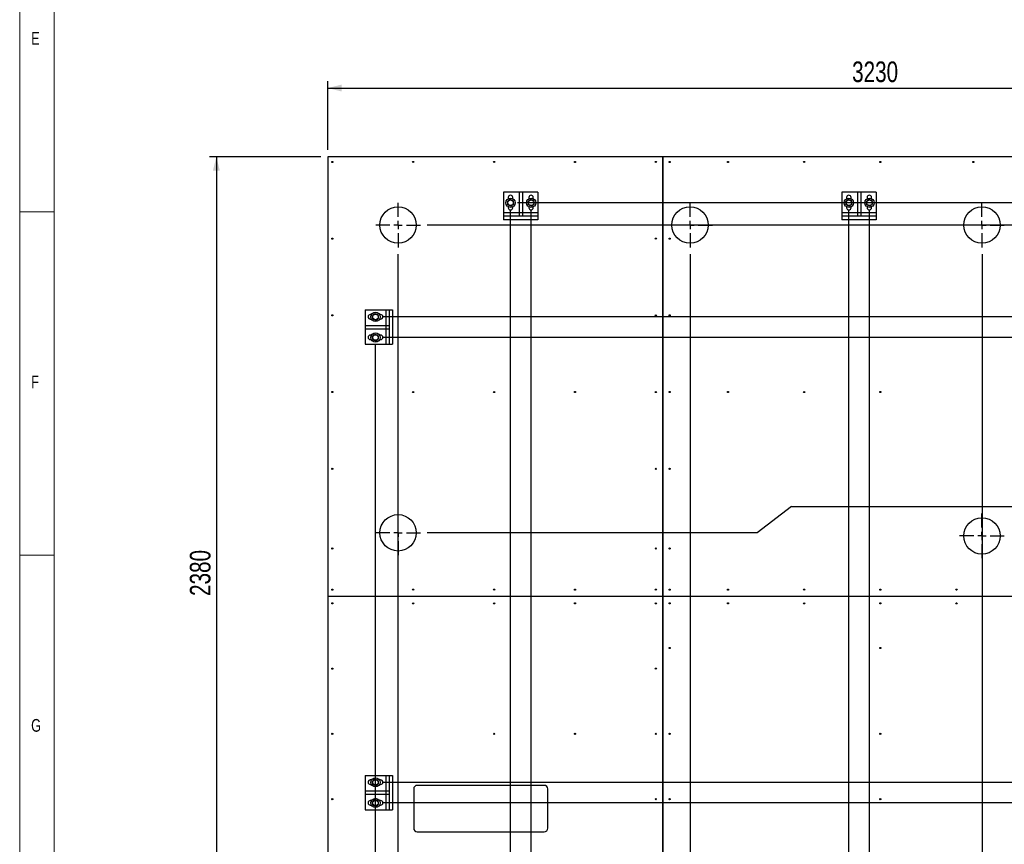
# Model space of a CAD drawing. Header units: millimetres. Extents: x 5 to 589, y 5 to 415.
# Tile 2 of 70: x 5 to 148, y 68 to 188. Entities that reach past the tile are written whole.
import ezdxf

# ---------------------------------------------------------------- set-up
doc = ezdxf.new("R2010")
doc.units = ezdxf.units.MM
doc.linetypes.add('CENTERX2', pattern=[20.32, 12.7, -2.54, 2.54, -2.54])
for name, color, linetype in [('COTES', 1, 'Continuous'), ('NOTES', 6, 'Continuous'), ('TRAIT-MIXTES', 3, 'CENTERX2')]:
    doc.layers.add(name, color=color, linetype=linetype)
doc.layers.add('TRAIT-FORT', color=4, linetype='Continuous', lineweight=25)
doc.styles.add('SLDTEXTSTYLE0', font='TXT', dxfattribs={"width": 0.75})
doc.dimstyles.new('SLDDIMSTYLE1', dxfattribs={"dimtxt": 3, "dimasz": 2, "dimexe": 0, "dimexo": 0.0625, "dimgap": 0.75, "dimtad": 0, "dimtih": 1, "dimtoh": 1, "dimdec": 0, "dimlfac": 20, "dimrnd": 1e-09, "dimzin": 12, "dimdsep": 46, "dimtxsty": 'SLDTEXTSTYLE0', "dimsah": 1, "dimcen": 0.09, "dimadec": 0, "dimazin": 3, "dimtfac": 1, "dimtdec": 0, "dimtofl": 0, "dimtmove": 0, "dimatfit": 3, "dimfxl": 1, "dimfrac": 2, "dimtolj": 1, "dimtzin": 12, "dimarcsym": 0})
doc.dimstyles.new('SLDDIMSTYLE2', dxfattribs={"dimtxt": 3, "dimasz": 2, "dimexe": 0, "dimexo": 0.0625, "dimgap": 0.75, "dimtad": 1, "dimdec": 0, "dimlfac": 20, "dimrnd": 1e-09, "dimzin": 12, "dimdsep": 46, "dimtxsty": 'SLDTEXTSTYLE0', "dimsah": 1, "dimcen": 0.09, "dimadec": 0, "dimazin": 3, "dimtfac": 1, "dimtdec": 0, "dimtofl": 0, "dimtmove": 0, "dimatfit": 3, "dimfxl": 1, "dimfrac": 2, "dimtolj": 1, "dimtzin": 12, "dimarcsym": 0})

# ---------------------------------------------------------------- blocks, each defined once
blk = doc.blocks.new('_D_1')
at = {"layer": 'COTES', "color": 1, "transparency": 16777216}
for p, q in [((56.8, 48.76), (56.8, 140.7)), ((56.04, 43.76), (56.8, 48.76)), ((56.04, 43.76), (56.04, 38.76)), ((49.86, 39.76), (56.04, 39.76))]:
    blk.add_line(p, q, dxfattribs=at)
blk.add_solid([(56.04, 39.76), (54.04, 40.26), (54.04, 39.26)], dxfattribs=at)
at = {"layer": 'COTES', "color": 1, "transparency": 16777216, "insert": (54.55, 32.11), "char_height": 3, "attachment_point": 1, "rotation": 90, "style": 'SLDTEXTSTYLE0'}
blk.add_mtext('139', dxfattribs=at)
blk = doc.blocks.new('_D_2')
at = {"layer": 'COTES', "color": 1, "transparency": 16777216}
for p, q in [((60.09, 48.76), (60.09, 153.82)), ((61.13, 43.76), (60.09, 48.76)), ((61.13, 43.76), (61.13, 38.76)), ((56.04, 39.76), (61.13, 39.76))]:
    blk.add_line(p, q, dxfattribs=at)
blk.add_solid([(61.13, 39.76), (59.13, 40.26), (59.13, 39.26)], dxfattribs=at)
at = {"layer": 'COTES', "color": 1, "transparency": 16777216, "insert": (59.64, 32.11), "char_height": 3, "attachment_point": 1, "rotation": 90, "style": 'SLDTEXTSTYLE0'}
blk.add_mtext('204', dxfattribs=at)
blk = doc.blocks.new('_D_3')
at = {"layer": 'COTES', "color": 1, "transparency": 16777216}
for p, q in [((76.46, 48.76), (76.46, 160.32)), ((75.56, 43.76), (76.46, 48.76)), ((75.56, 43.76), (75.56, 38.76)), ((61.13, 39.76), (75.56, 39.76))]:
    blk.add_line(p, q, dxfattribs=at)
blk.add_solid([(75.56, 39.76), (73.56, 40.26), (73.56, 39.26)], dxfattribs=at)
at = {"layer": 'COTES', "color": 1, "transparency": 16777216, "insert": (74.07, 32.11), "char_height": 3, "attachment_point": 1, "rotation": 90, "style": 'SLDTEXTSTYLE0'}
blk.add_mtext('532', dxfattribs=at)
blk = doc.blocks.new('_D_4')
at = {"layer": 'COTES', "color": 1, "transparency": 16777216}
for p, q in [((79.46, 48.76), (79.46, 160.32)), ((80.37, 43.76), (79.46, 48.76)), ((80.37, 43.76), (80.37, 38.76)), ((75.56, 39.76), (80.37, 39.76))]:
    blk.add_line(p, q, dxfattribs=at)
blk.add_solid([(80.37, 39.76), (78.37, 40.26), (78.37, 39.26)], dxfattribs=at)
at = {"layer": 'COTES', "color": 1, "transparency": 16777216, "insert": (78.88, 32.11), "char_height": 3, "attachment_point": 1, "rotation": 90, "style": 'SLDTEXTSTYLE0'}
blk.add_mtext('592', dxfattribs=at)
blk = doc.blocks.new('_D_5')
at = {"layer": 'COTES', "color": 1, "transparency": 16777216}
for p, q in [((102.59, 153.82), (102.59, 38.76)), ((80.37, 39.76), (102.59, 39.76))]:
    blk.add_line(p, q, dxfattribs=at)
blk.add_solid([(102.59, 39.76), (100.59, 40.26), (100.59, 39.26)], dxfattribs=at)
at = {"layer": 'COTES', "color": 1, "transparency": 16777216, "insert": (101.1, 29.89), "char_height": 3, "attachment_point": 1, "rotation": 90, "style": 'SLDTEXTSTYLE0'}
blk.add_mtext('1054', dxfattribs=at)
blk = doc.blocks.new('_D_6')
at = {"layer": 'COTES', "color": 1, "transparency": 16777216}
for p, q in [((125.71, 48.76), (125.71, 160.32)), ((124.81, 43.76), (125.71, 48.76)), ((124.81, 43.76), (124.81, 38.76)), ((102.59, 39.76), (124.81, 39.76))]:
    blk.add_line(p, q, dxfattribs=at)
blk.add_solid([(124.81, 39.76), (122.81, 40.26), (122.81, 39.26)], dxfattribs=at)
at = {"layer": 'COTES', "color": 1, "transparency": 16777216, "insert": (123.32, 29.89), "char_height": 3, "attachment_point": 1, "rotation": 90, "style": 'SLDTEXTSTYLE0'}
blk.add_mtext('1517', dxfattribs=at)
blk = doc.blocks.new('_D_7')
at = {"layer": 'COTES', "color": 1, "transparency": 16777216}
for p, q in [((128.71, 48.76), (128.71, 160.32)), ((129.62, 43.76), (128.71, 48.76)), ((129.62, 43.76), (129.62, 38.76)), ((124.81, 39.76), (129.62, 39.76))]:
    blk.add_line(p, q, dxfattribs=at)
blk.add_solid([(129.62, 39.76), (127.62, 40.26), (127.62, 39.26)], dxfattribs=at)
at = {"layer": 'COTES', "color": 1, "transparency": 16777216, "insert": (128.13, 29.89), "char_height": 3, "attachment_point": 1, "rotation": 90, "style": 'SLDTEXTSTYLE0'}
blk.add_mtext('1577', dxfattribs=at)
blk = doc.blocks.new('_D_8')
at = {"layer": 'COTES', "color": 1, "transparency": 16777216}
for p, q in [((145.09, 153.82), (145.09, 38.76)), ((129.62, 39.76), (145.09, 39.76))]:
    blk.add_line(p, q, dxfattribs=at)
blk.add_solid([(145.09, 39.76), (143.09, 40.26), (143.09, 39.26)], dxfattribs=at)
at = {"layer": 'COTES', "color": 1, "transparency": 16777216, "insert": (143.6, 29.89), "char_height": 3, "attachment_point": 1, "rotation": 90, "style": 'SLDTEXTSTYLE0'}
blk.add_mtext('1904', dxfattribs=at)
blk = doc.blocks.new('_D_9')
at = {"layer": 'COTES', "color": 1, "transparency": 16777216}
for p, q in [((155.09, 153.82), (155.09, 38.76)), ((145.09, 39.76), (155.09, 39.76))]:
    blk.add_line(p, q, dxfattribs=at)
blk.add_solid([(155.09, 39.76), (153.09, 40.26), (153.09, 39.26)], dxfattribs=at)
at = {"layer": 'COTES', "color": 1, "transparency": 16777216, "insert": (153.6, 29.89), "char_height": 3, "attachment_point": 1, "rotation": 90, "style": 'SLDTEXTSTYLE0'}
blk.add_mtext('2104', dxfattribs=at)
blk = doc.blocks.new('_D_10')
at = {"layer": 'COTES', "color": 1, "transparency": 16777216}
for p, q in [((178.59, 48.76), (178.59, 160.32)), ((177.68, 43.76), (178.59, 48.76)), ((177.68, 43.76), (177.68, 38.76)), ((155.09, 39.76), (177.68, 39.76))]:
    blk.add_line(p, q, dxfattribs=at)
blk.add_solid([(177.68, 39.76), (175.68, 40.26), (175.68, 39.26)], dxfattribs=at)
at = {"layer": 'COTES', "color": 1, "transparency": 16777216, "insert": (176.2, 29.89), "char_height": 3, "attachment_point": 1, "rotation": 90, "style": 'SLDTEXTSTYLE0'}
blk.add_mtext('2574', dxfattribs=at)
blk = doc.blocks.new('_D_11')
at = {"layer": 'COTES', "color": 1, "transparency": 16777216}
for p, q in [((181.59, 48.76), (181.59, 160.32)), ((182.49, 43.76), (181.59, 48.76)), ((182.49, 43.76), (182.49, 38.76)), ((177.68, 39.76), (182.49, 39.76))]:
    blk.add_line(p, q, dxfattribs=at)
blk.add_solid([(182.49, 39.76), (180.49, 40.26), (180.49, 39.26)], dxfattribs=at)
at = {"layer": 'COTES', "color": 1, "transparency": 16777216, "insert": (181.01, 29.89), "char_height": 3, "attachment_point": 1, "rotation": 90, "style": 'SLDTEXTSTYLE0'}
blk.add_mtext('2634', dxfattribs=at)
blk = doc.blocks.new('_D_12')
at = {"layer": 'COTES', "color": 1, "transparency": 16777216}
for p, q in [((205.09, 48.76), (205.09, 153.82)), ((201.74, 43.76), (205.09, 48.76)), ((201.74, 43.76), (201.74, 38.76)), ((182.49, 39.76), (201.74, 39.76))]:
    blk.add_line(p, q, dxfattribs=at)
blk.add_solid([(201.74, 39.76), (199.74, 40.26), (199.74, 39.26)], dxfattribs=at)
at = {"layer": 'COTES', "color": 1, "transparency": 16777216, "insert": (200.26, 29.89), "char_height": 3, "attachment_point": 1, "rotation": 90, "style": 'SLDTEXTSTYLE0'}
blk.add_mtext('3104', dxfattribs=at)
blk = doc.blocks.new('_D_13')
at = {"layer": 'COTES', "color": 1, "transparency": 16777216}
for p, q in [((208.34, 48.76), (208.34, 140.7)), ((206.55, 43.76), (208.34, 48.76)), ((206.55, 43.76), (206.55, 38.76)), ((201.74, 39.76), (206.55, 39.76))]:
    blk.add_line(p, q, dxfattribs=at)
blk.add_solid([(206.55, 39.76), (204.55, 40.26), (204.55, 39.26)], dxfattribs=at)
at = {"layer": 'COTES', "color": 1, "transparency": 16777216, "insert": (205.07, 29.89), "char_height": 3, "attachment_point": 1, "rotation": 90, "style": 'SLDTEXTSTYLE0'}
blk.add_mtext('3169', dxfattribs=at)
blk = doc.blocks.new('_D_14')
at = {"layer": 'COTES', "color": 1, "transparency": 16777216}
for p, q in [((211.36, 103.01), (211.36, 38.76)), ((206.55, 39.76), (211.36, 39.76))]:
    blk.add_line(p, q, dxfattribs=at)
blk.add_solid([(211.36, 39.76), (209.36, 40.26), (209.36, 39.26)], dxfattribs=at)
at = {"layer": 'COTES', "color": 1, "transparency": 16777216, "insert": (209.88, 29.89), "char_height": 3, "attachment_point": 1, "rotation": 90, "style": 'SLDTEXTSTYLE0'}
blk.add_mtext('3230', dxfattribs=at)
blk = doc.blocks.new('_D_16')
at = {"layer": 'COTES', "color": 1, "transparency": 16777216}
for p, q in [((221.37, 168.01), (221.37, 162.1)), ((217.37, 162.1), (212.37, 161.32)), ((217.37, 162.1), (222.37, 162.1)), ((212.37, 161.32), (77.46, 161.32))]:
    blk.add_line(p, q, dxfattribs=at)
blk.add_solid([(221.37, 162.1), (221.87, 164.1), (220.87, 164.1)], dxfattribs=at)
at = {"layer": 'COTES', "color": 1, "transparency": 16777216, "insert": (222.37, 163.59), "char_height": 3, "attachment_point": 1, "style": 'SLDTEXTSTYLE0'}
blk.add_mtext('134', dxfattribs=at)
blk = doc.blocks.new('_D_17')
at = {"layer": 'COTES', "color": 1, "transparency": 16777216}
for p, q in [((221.37, 162.1), (221.37, 157.29)), ((212.37, 158.07), (64.34, 158.07)), ((217.37, 157.29), (212.37, 158.07)), ((217.37, 157.29), (222.37, 157.29))]:
    blk.add_line(p, q, dxfattribs=at)
blk.add_solid([(221.37, 157.29), (221.87, 159.29), (220.87, 159.29)], dxfattribs=at)
at = {"layer": 'COTES', "color": 1, "transparency": 16777216, "insert": (222.37, 158.78), "char_height": 3, "attachment_point": 1, "style": 'SLDTEXTSTYLE0'}
blk.add_mtext('199', dxfattribs=at)
blk = doc.blocks.new('_D_18')
at = {"layer": 'COTES', "color": 1, "transparency": 16777216}
for p, q in [((221.37, 157.29), (221.37, 145.6)), ((217.37, 145.6), (212.37, 144.7)), ((217.37, 145.6), (222.37, 145.6)), ((212.37, 144.7), (57.8, 144.7))]:
    blk.add_line(p, q, dxfattribs=at)
blk.add_solid([(221.37, 145.6), (221.87, 147.6), (220.87, 147.6)], dxfattribs=at)
at = {"layer": 'COTES', "color": 1, "transparency": 16777216, "insert": (222.37, 147.09), "char_height": 3, "attachment_point": 1, "style": 'SLDTEXTSTYLE0'}
blk.add_mtext('466', dxfattribs=at)
blk = doc.blocks.new('_D_19')
at = {"layer": 'COTES', "color": 1, "transparency": 16777216}
for p, q in [((221.37, 145.6), (221.37, 140.79)), ((212.37, 141.7), (57.8, 141.7)), ((217.37, 140.79), (212.37, 141.7)), ((217.37, 140.79), (222.37, 140.79))]:
    blk.add_line(p, q, dxfattribs=at)
blk.add_solid([(221.37, 140.79), (221.87, 142.79), (220.87, 142.79)], dxfattribs=at)
at = {"layer": 'COTES', "color": 1, "transparency": 16777216, "insert": (222.37, 142.28), "char_height": 3, "attachment_point": 1, "style": 'SLDTEXTSTYLE0'}
blk.add_mtext('526', dxfattribs=at)
blk = doc.blocks.new('_D_20')
at = {"layer": 'COTES', "color": 1, "transparency": 16777216}
for p, q in [((221.37, 140.79), (221.37, 117.11)), ((117.36, 117.11), (112.36, 113.27)), ((117.36, 117.11), (222.37, 117.11)), ((112.36, 113.27), (64.34, 113.27))]:
    blk.add_line(p, q, dxfattribs=at)
blk.add_solid([(221.37, 117.11), (221.87, 119.11), (220.87, 119.11)], dxfattribs=at)
at = {"layer": 'COTES', "color": 1, "transparency": 16777216, "insert": (222.37, 118.59), "char_height": 3, "attachment_point": 1, "style": 'SLDTEXTSTYLE0'}
blk.add_mtext('1095', dxfattribs=at)
blk = doc.blocks.new('_D_23')
at = {"layer": 'COTES', "color": 1, "transparency": 16777216}
for p, q in [((221.37, 105.24), (221.37, 77.85)), ((217.37, 77.85), (212.37, 76.95)), ((217.37, 77.85), (222.37, 77.85)), ((212.37, 76.95), (57.8, 76.95))]:
    blk.add_line(p, q, dxfattribs=at)
blk.add_solid([(221.37, 77.85), (221.87, 79.85), (220.87, 79.85)], dxfattribs=at)
at = {"layer": 'COTES', "color": 1, "transparency": 16777216, "insert": (222.37, 79.34), "char_height": 3, "attachment_point": 1, "style": 'SLDTEXTSTYLE0'}
blk.add_mtext('1821', dxfattribs=at)
blk = doc.blocks.new('_D_24')
at = {"layer": 'COTES', "color": 1, "transparency": 16777216}
for p, q in [((221.37, 77.85), (221.37, 73.04)), ((212.37, 73.95), (57.8, 73.95)), ((217.37, 73.04), (212.37, 73.95)), ((217.37, 73.04), (222.37, 73.04))]:
    blk.add_line(p, q, dxfattribs=at)
blk.add_solid([(221.37, 73.04), (221.87, 75.04), (220.87, 75.04)], dxfattribs=at)
at = {"layer": 'COTES', "color": 1, "transparency": 16777216, "insert": (222.37, 74.53), "char_height": 3, "attachment_point": 1, "style": 'SLDTEXTSTYLE0'}
blk.add_mtext('1881', dxfattribs=at)
blk = doc.blocks.new('_D_25')
at = {"layer": 'COTES', "color": 1, "transparency": 16777216}
for p, q in [((221.37, 73.04), (221.37, 61.35)), ((212.37, 60.57), (64.34, 60.57)), ((217.37, 61.35), (212.37, 60.57)), ((217.37, 61.35), (222.37, 61.35))]:
    blk.add_line(p, q, dxfattribs=at)
blk.add_solid([(221.37, 61.35), (221.87, 63.35), (220.87, 63.35)], dxfattribs=at)
at = {"layer": 'COTES', "color": 1, "transparency": 16777216, "insert": (222.37, 62.84), "char_height": 3, "attachment_point": 1, "style": 'SLDTEXTSTYLE0'}
blk.add_mtext('2149', dxfattribs=at)
blk = doc.blocks.new('_D_26')
at = {"layer": 'COTES', "color": 1, "transparency": 16777216}
for p, q in [((221.37, 61.35), (221.37, 56.54)), ((212.37, 57.32), (77.46, 57.32)), ((217.37, 56.54), (212.37, 57.32)), ((217.37, 56.54), (222.37, 56.54))]:
    blk.add_line(p, q, dxfattribs=at)
blk.add_solid([(221.37, 56.54), (221.87, 58.54), (220.87, 58.54)], dxfattribs=at)
at = {"layer": 'COTES', "color": 1, "transparency": 16777216, "insert": (222.37, 58.03), "char_height": 3, "attachment_point": 1, "style": 'SLDTEXTSTYLE0'}
blk.add_mtext('2214', dxfattribs=at)
blk = doc.blocks.new('_D_28')
at = {"layer": 'COTES', "color": 1, "transparency": 16777216}
for p, q in [((48.86, 168.01), (32.63, 168.01)), ((33.63, 168.01), (33.63, 49.01)), ((72.35, 49.01), (32.63, 49.01))]:
    blk.add_line(p, q, dxfattribs=at)
for points in [[(33.63, 168.01), (33.13, 166.01), (34.13, 166.01)], [(33.63, 49.01), (34.13, 51.01), (33.13, 51.01)]]:
    blk.add_solid(points, dxfattribs=at)
at = {"layer": 'COTES', "color": 1, "transparency": 16777216, "insert": (29.77, 104.08), "char_height": 3, "attachment_point": 1, "rotation": 90, "style": 'SLDTEXTSTYLE0'}
blk.add_mtext('2380', dxfattribs=at)
blk = doc.blocks.new('_D_29')
at = {"layer": 'COTES', "color": 1, "transparency": 16777216}
for p, q in [((49.86, 169.01), (49.86, 179.01)), ((49.86, 178.01), (211.36, 178.01)), ((211.36, 169.01), (211.36, 179.01))]:
    blk.add_line(p, q, dxfattribs=at)
for points in [[(49.86, 178.01), (51.86, 177.51), (51.86, 178.51)], [(211.36, 178.01), (209.36, 178.51), (209.36, 177.51)]]:
    blk.add_solid(points, dxfattribs=at)
at = {"layer": 'COTES', "color": 1, "transparency": 16777216, "insert": (126.18, 181.88), "char_height": 3, "attachment_point": 1, "style": 'SLDTEXTSTYLE0'}
blk.add_mtext('3230', dxfattribs=at)
blk = doc.blocks.new('SW_CENTERMARKSYMBOL_5')
at = {"layer": 'TRAIT-MIXTES', "color": 0}
for p, q in [((0, 1.2), (0, 3.25)), ((-1.2, 0), (-3.25, 0)), ((0, 0), (-0.6, 0)), ((0, 0), (0, 0.6)), ((0, 0), (0, -0.6)), ((0, 0), (0.6, 0)), ((1.2, 0), (3.25, 0)), ((0, -1.2), (0, -3.25))]:
    blk.add_line(p, q, dxfattribs=at)
blk = doc.blocks.new('SW_CENTERMARKSYMBOL_6')
at = {"layer": 'TRAIT-MIXTES', "color": 0}
for p, q in [((0, 1.2), (0, 3.25)), ((-1.2, 0), (-3.25, 0)), ((0, 0), (-0.6, 0)), ((0, 0), (0, 0.6)), ((0, 0), (0, -0.6)), ((0, 0), (0.6, 0)), ((1.2, 0), (3.25, 0)), ((0, -1.2), (0, -3.25))]:
    blk.add_line(p, q, dxfattribs=at)
blk = doc.blocks.new('SW_CENTERMARKSYMBOL_7')
at = {"layer": 'TRAIT-MIXTES', "color": 0}
for p, q in [((0, 1.2), (0, 3.25)), ((-1.2, 0), (-3.25, 0)), ((0, 0), (-0.6, 0)), ((0, 0), (0, 0.6)), ((0, 0), (0, -0.6)), ((0, 0), (0.6, 0)), ((1.2, 0), (3.25, 0)), ((0, -1.2), (0, -3.25))]:
    blk.add_line(p, q, dxfattribs=at)
blk = doc.blocks.new('SW_CENTERMARKSYMBOL_8')
at = {"layer": 'TRAIT-MIXTES', "color": 0}
for p, q in [((0, 1.2), (0, 3.25)), ((-1.2, 0), (-3.25, 0)), ((0, 0), (-0.6, 0)), ((0, 0), (0, 0.6)), ((0, 0), (0, -0.6)), ((0, 0), (0.6, 0)), ((1.2, 0), (3.25, 0)), ((0, -1.2), (0, -3.25))]:
    blk.add_line(p, q, dxfattribs=at)
blk = doc.blocks.new('SW_CENTERMARKSYMBOL_9')
at = {"layer": 'TRAIT-MIXTES', "color": 0}
for p, q in [((0, 1.2), (0, 3.25)), ((-1.2, 0), (-3.25, 0)), ((0, 0), (-0.6, 0)), ((0, 0), (0, 0.6)), ((0, 0), (0, -0.6)), ((0, 0), (0.6, 0)), ((1.2, 0), (3.25, 0)), ((0, -1.2), (0, -3.25))]:
    blk.add_line(p, q, dxfattribs=at)

msp = doc.modelspace()

# ---------------------------------------------------------------- linework, layer by layer
at = {"color": 7, "linetype": 'Continuous', "lineweight": 18}
for p, q in [((5, 415), (5, 5)), ((10, 410), (10, 10)), ((10, 160), (5, 160)), ((5, 110), (10, 110))]:
    msp.add_line(p, q, dxfattribs=at)
at = {"layer": 'TRAIT-FORT', "color": 4, "linetype": 'Continuous', "lineweight": 25}
for p, q in [((98.602, 168.009), (49.862, 168.009)), ((49.862, 168.009), (49.862, 104.009)), ((98.602, 168.009), (98.602, 104.009)), ((98.612, 168.009), (98.602, 168.009)), ((98.612, 168.009), (98.612, 104.009)), ((158.362, 168.009), (98.612, 168.009)), ((77.695, 162.844), (75.445, 162.844)), ((75.445, 162.844), (75.445, 159.844)), ((76.12, 162.094), (76.12, 161.904)), ((76.77, 161.923), (76.77, 162.094)), ((78.195, 162.844), (77.695, 162.844)), ((77.695, 162.844), (77.695, 159.844)), ((80.445, 162.844), (78.195, 162.844)), ((78.195, 162.844), (78.195, 159.844)), ((79.12, 162.094), (79.12, 161.904)), ((79.77, 161.923), (79.77, 162.094)), ((80.445, 162.844), (80.445, 159.844)), ((126.945, 162.844), (124.695, 162.844)), ((124.695, 162.844), (124.695, 159.844)), ((125.37, 162.094), (125.37, 161.904)), ((126.02, 161.923), (126.02, 162.094)), ((127.445, 162.844), (126.945, 162.844)), ((126.945, 162.844), (126.945, 159.844)), ((129.695, 162.844), (127.445, 162.844)), ((127.445, 162.844), (127.445, 159.844)), ((128.37, 162.094), (128.37, 161.904)), ((129.02, 161.923), (129.02, 162.094)), ((129.695, 162.844), (129.695, 159.844)), ((76.12, 160.74), (76.12, 160.594)), ((76.77, 160.594), (76.77, 160.721)), ((79.12, 160.74), (79.12, 160.594)), ((79.77, 160.594), (79.77, 160.721)), ((125.37, 160.74), (125.37, 160.594)), ((126.02, 160.594), (126.02, 160.721)), ((128.37, 160.74), (128.37, 160.594)), ((129.02, 160.594), (129.02, 160.721)), ((75.445, 159.844), (75.445, 159.344)), ((77.695, 159.844), (75.445, 159.844)), ((80.445, 159.344), (75.445, 159.344)), ((75.445, 159.344), (75.445, 158.844)), ((78.195, 159.844), (77.695, 159.844)), ((77.695, 159.844), (77.695, 159.344)), ((78.195, 159.844), (78.195, 159.344)), ((80.445, 159.844), (78.195, 159.844)), ((80.445, 159.844), (80.445, 159.344)), ((80.445, 159.344), (80.445, 158.844)), ((124.695, 159.844), (124.695, 159.344)), ((126.945, 159.844), (124.695, 159.844)), ((129.695, 159.344), (124.695, 159.344)), ((124.695, 159.344), (124.695, 158.844)), ((127.445, 159.844), (126.945, 159.844)), ((126.945, 159.844), (126.945, 159.344)), ((127.445, 159.844), (127.445, 159.344)), ((129.695, 159.844), (127.445, 159.844)), ((129.695, 159.844), (129.695, 159.344)), ((129.695, 159.344), (129.695, 158.844)), ((80.445, 158.844), (75.445, 158.844)), ((129.695, 158.844), (124.695, 158.844)), ((55.295, 145.719), (55.295, 143.469)), ((55.295, 145.719), (58.295, 145.719)), ((56.216, 145.044), (56.045, 145.044)), ((57.545, 145.044), (57.374, 145.044)), ((58.295, 145.719), (58.795, 145.719)), ((58.295, 145.719), (58.295, 143.469)), ((58.795, 145.719), (59.295, 145.719)), ((58.795, 145.719), (58.795, 140.719)), ((59.295, 145.719), (59.295, 140.719)), ((55.295, 143.469), (55.295, 142.969)), ((55.295, 143.469), (58.295, 143.469)), ((56.045, 144.394), (56.192, 144.394)), ((57.398, 144.394), (57.545, 144.394)), ((58.295, 143.469), (58.295, 142.969)), ((58.295, 143.469), (58.795, 143.469)), ((55.295, 142.969), (55.295, 140.719)), ((55.295, 142.969), (58.295, 142.969)), ((56.216, 142.044), (56.045, 142.044)), ((57.545, 142.044), (57.374, 142.044)), ((58.295, 142.969), (58.795, 142.969)), ((58.295, 142.969), (58.295, 140.719)), ((55.295, 140.719), (58.295, 140.719)), ((56.045, 141.394), (56.192, 141.394)), ((57.398, 141.394), (57.545, 141.394)), ((58.295, 140.719), (58.795, 140.719)), ((58.795, 140.719), (59.295, 140.719)), ((98.612, 115.559), (98.602, 115.559)), ((98.612, 115.509), (98.602, 115.509)), ((98.602, 104.009), (49.862, 104.009)), ((49.862, 104.009), (49.862, 103.999)), ((98.602, 103.999), (49.862, 103.999)), ((49.862, 103.999), (49.862, 49.009)), ((98.602, 103.999), (98.602, 49.009)), ((152.862, 104.009), (98.612, 104.009)), ((98.612, 103.999), (98.612, 49.009)), ((152.862, 103.999), (98.612, 103.999)), ((110.861, 104.009), (110.861, 103.999)), ((110.862, 104.009), (110.862, 103.999)), ((147.312, 104.009), (147.312, 103.999)), ((147.362, 104.009), (147.362, 103.999)), ((55.295, 77.969), (55.295, 75.719)), ((55.295, 77.969), (58.295, 77.969)), ((58.295, 77.969), (58.795, 77.969)), ((58.295, 77.969), (58.295, 75.719)), ((58.795, 77.969), (59.295, 77.969)), ((58.795, 77.969), (58.795, 72.969)), ((59.295, 77.969), (59.295, 72.969)), ((56.216, 77.294), (56.045, 77.294)), ((56.045, 76.644), (56.192, 76.644)), ((57.545, 77.294), (57.374, 77.294)), ((57.398, 76.644), (57.545, 76.644)), ((62.362, 76.009), (62.362, 70.259)), ((81.362, 76.509), (62.862, 76.509)), ((81.862, 70.259), (81.862, 76.009)), ((55.295, 75.719), (55.295, 75.219)), ((55.295, 75.719), (58.295, 75.719)), ((55.295, 75.219), (55.295, 72.969)), ((55.295, 75.219), (58.295, 75.219)), ((58.295, 75.719), (58.295, 75.219)), ((58.295, 75.719), (58.795, 75.719)), ((58.295, 75.219), (58.795, 75.219)), ((58.295, 75.219), (58.295, 72.969)), ((56.216, 74.294), (56.045, 74.294)), ((56.045, 73.644), (56.192, 73.644)), ((57.545, 74.294), (57.374, 74.294)), ((57.398, 73.644), (57.545, 73.644)), ((55.295, 72.969), (58.295, 72.969)), ((58.295, 72.969), (58.795, 72.969)), ((58.795, 72.969), (59.295, 72.969)), ((62.862, 69.759), (81.362, 69.759))]:
    msp.add_line(p, q, dxfattribs=at)
for centre, radius in [((50.512, 167.259), 0.085), ((62.287, 167.259), 0.085), ((74.062, 167.259), 0.085), ((85.837, 167.259), 0.085), ((97.612, 167.259), 0.085), ((99.612, 167.259), 0.085), ((108.112, 167.259), 0.085), ((119.199, 167.259), 0.085), ((130.285, 167.259), 0.085), ((143.829, 167.259), 0.085), ((76.462, 161.322), 0.675), ((79.462, 161.322), 0.675), ((125.712, 161.322), 0.675), ((128.712, 161.322), 0.675), ((60.087, 158.072), 2.65), ((76.462, 161.322), 0.404), ((79.462, 161.322), 0.404), ((102.587, 158.072), 2.65), ((125.712, 161.322), 0.404), ((128.712, 161.322), 0.404), ((145.087, 158.072), 2.65), ((50.512, 156.092), 0.085), ((97.612, 156.092), 0.085), ((99.612, 156.092), 0.085), ((50.512, 144.925), 0.085), ((56.795, 144.697), 0.675), ((56.795, 144.697), 0.404), ((97.612, 144.925), 0.085), ((99.612, 144.925), 0.085), ((56.795, 141.697), 0.675), ((56.795, 141.697), 0.404), ((50.512, 133.759), 0.085), ((62.287, 133.759), 0.085), ((74.062, 133.759), 0.085), ((85.837, 133.759), 0.085), ((97.612, 133.759), 0.085), ((99.612, 133.759), 0.085), ((108.112, 133.759), 0.085), ((119.199, 133.759), 0.085), ((130.285, 133.759), 0.085), ((50.512, 122.592), 0.085), ((97.612, 122.592), 0.085), ((99.612, 122.592), 0.085), ((60.087, 113.272), 2.65), ((145.087, 112.822), 2.65), ((50.512, 110.999), 0.085), ((97.612, 110.999), 0.085), ((99.612, 110.999), 0.085), ((50.512, 104.999), 0.085), ((62.287, 104.999), 0.085), ((74.062, 104.999), 0.085), ((85.837, 104.999), 0.085), ((97.612, 104.999), 0.085), ((99.612, 104.999), 0.085), ((108.112, 104.999), 0.085), ((119.199, 104.999), 0.085), ((130.285, 104.999), 0.085), ((141.372, 104.999), 0.085), ((50.512, 102.999), 0.085), ((62.287, 102.999), 0.085), ((74.062, 102.999), 0.085), ((85.837, 102.999), 0.085), ((97.612, 102.999), 0.085), ((99.612, 102.999), 0.085), ((108.112, 102.999), 0.085), ((119.199, 102.999), 0.085), ((130.285, 102.999), 0.085), ((141.372, 102.999), 0.085), ((99.612, 96.509), 0.085), ((130.285, 96.509), 0.085), ((50.512, 93.501), 0.085), ((97.612, 93.501), 0.085), ((50.512, 84.004), 0.085), ((74.062, 84.004), 0.085), ((85.837, 84.004), 0.085), ((97.612, 84.004), 0.085), ((99.612, 84.004), 0.085), ((130.285, 84.004), 0.085), ((56.795, 76.947), 0.675), ((56.795, 76.947), 0.404), ((50.512, 74.506), 0.085), ((56.795, 73.947), 0.675), ((97.612, 74.506), 0.085), ((99.612, 74.506), 0.085), ((130.285, 74.506), 0.085), ((56.795, 73.947), 0.404)]:
    msp.add_circle(centre, radius, dxfattribs=at)
for centre, radius, start, end in [((76.445, 162.094), 0.325, 0, 180), ((79.445, 162.094), 0.325, 0, 180), ((125.695, 162.094), 0.325, 0, 180), ((128.695, 162.094), 0.325, 0, 180), ((76.445, 160.594), 0.325, 180, 0), ((79.445, 160.594), 0.325, 180, 0), ((125.695, 160.594), 0.325, 180, 0), ((128.695, 160.594), 0.325, 180, 0), ((56.045, 144.719), 0.325, 90, 270), ((57.545, 144.719), 0.325, 270, 90), ((56.045, 141.719), 0.325, 90, 270), ((57.545, 141.719), 0.325, 270, 90), ((56.045, 76.969), 0.325, 90, 270), ((57.545, 76.969), 0.325, 270, 90), ((62.862, 76.009), 0.5, 90, 180), ((81.362, 76.009), 0.5, 0, 90), ((56.045, 73.969), 0.325, 90, 270), ((57.545, 73.969), 0.325, 270, 90), ((62.862, 70.259), 0.5, 180, 270), ((81.362, 70.259), 0.5, 270, 0)]:
    msp.add_arc(centre, radius, start, end, dxfattribs=at)
for points, knots in [([(76.401, 161.809), (76.367, 161.783), (76.299, 161.731), (76.197, 161.654), (76.1, 161.581), (76.04, 161.536), (76.01, 161.513)], [0, 0, 0, 0, 0.2646049, 0.5349477, 0.7653431, 1, 1, 1, 1]), ([(76.071, 161.026), (76.063, 161.088), (76.05, 161.19), (76.032, 161.339), (76.019, 161.439), (76.012, 161.497), (76.01, 161.513)], [0, 0, 0, 0, 0.3855495, 0.6376419, 0.8965462, 1, 1, 1, 1]), ([(76.523, 160.835), (76.483, 160.852), (76.404, 160.885), (76.286, 160.935), (76.174, 160.982), (76.105, 161.011), (76.071, 161.026)], [0, 0, 0, 0, 0.26460494, 0.53494775, 0.76534313, 1, 1, 1, 1]), ([(76.401, 161.809), (76.441, 161.792), (76.52, 161.759), (76.637, 161.709), (76.75, 161.662), (76.819, 161.633), (76.853, 161.618)], [0, 0, 0, 0, 0.2646049, 0.5349477, 0.7653431, 1, 1, 1, 1]), ([(76.523, 160.835), (76.557, 160.861), (76.625, 160.913), (76.727, 160.99), (76.824, 161.063), (76.884, 161.108), (76.914, 161.131)], [0, 0, 0, 0, 0.2646049, 0.5349477, 0.7653431, 1, 1, 1, 1]), ([(76.914, 161.131), (76.906, 161.193), (76.894, 161.295), (76.875, 161.444), (76.863, 161.544), (76.855, 161.602), (76.853, 161.618)], [0, 0, 0, 0, 0.3855495, 0.6376419, 0.8965462, 1, 1, 1, 1]), ([(79.401, 161.809), (79.367, 161.783), (79.299, 161.731), (79.197, 161.654), (79.1, 161.581), (79.04, 161.536), (79.01, 161.513)], [0, 0, 0, 0, 0.2646049, 0.5349477, 0.7653431, 1, 1, 1, 1]), ([(79.071, 161.026), (79.063, 161.088), (79.05, 161.19), (79.032, 161.339), (79.019, 161.439), (79.012, 161.497), (79.01, 161.513)], [0, 0, 0, 0, 0.3855495, 0.6376419, 0.8965462, 1, 1, 1, 1]), ([(79.523, 160.835), (79.483, 160.852), (79.404, 160.885), (79.286, 160.935), (79.174, 160.982), (79.105, 161.011), (79.071, 161.026)], [0, 0, 0, 0, 0.26460494, 0.53494775, 0.76534313, 1, 1, 1, 1]), ([(79.401, 161.809), (79.441, 161.792), (79.52, 161.759), (79.637, 161.709), (79.75, 161.662), (79.819, 161.633), (79.853, 161.618)], [0, 0, 0, 0, 0.2646049, 0.5349477, 0.7653431, 1, 1, 1, 1]), ([(79.523, 160.835), (79.557, 160.861), (79.625, 160.913), (79.727, 160.99), (79.824, 161.063), (79.884, 161.108), (79.914, 161.131)], [0, 0, 0, 0, 0.2646049, 0.5349477, 0.7653431, 1, 1, 1, 1]), ([(79.914, 161.131), (79.906, 161.193), (79.894, 161.295), (79.875, 161.444), (79.863, 161.544), (79.855, 161.602), (79.853, 161.618)], [0, 0, 0, 0, 0.3855495, 0.6376419, 0.8965462, 1, 1, 1, 1]), ([(125.651, 161.809), (125.617, 161.783), (125.549, 161.731), (125.447, 161.654), (125.35, 161.581), (125.29, 161.536), (125.26, 161.513)], [0, 0, 0, 0, 0.2646049, 0.5349477, 0.7653431, 1, 1, 1, 1]), ([(125.321, 161.026), (125.313, 161.088), (125.3, 161.19), (125.282, 161.339), (125.269, 161.439), (125.262, 161.497), (125.26, 161.513)], [0, 0, 0, 0, 0.3855495, 0.6376419, 0.8965462, 1, 1, 1, 1]), ([(125.773, 160.835), (125.733, 160.852), (125.654, 160.885), (125.536, 160.935), (125.424, 160.982), (125.355, 161.011), (125.321, 161.026)], [0, 0, 0, 0, 0.26460494, 0.53494775, 0.76534313, 1, 1, 1, 1]), ([(125.651, 161.809), (125.691, 161.792), (125.77, 161.759), (125.887, 161.709), (126, 161.662), (126.069, 161.633), (126.103, 161.618)], [0, 0, 0, 0, 0.2646049, 0.5349477, 0.7653431, 1, 1, 1, 1]), ([(125.773, 160.835), (125.807, 160.861), (125.875, 160.913), (125.977, 160.99), (126.074, 161.063), (126.134, 161.108), (126.164, 161.131)], [0, 0, 0, 0, 0.2646049, 0.5349477, 0.7653431, 1, 1, 1, 1]), ([(126.164, 161.131), (126.156, 161.193), (126.144, 161.295), (126.125, 161.444), (126.113, 161.544), (126.105, 161.602), (126.103, 161.618)], [0, 0, 0, 0, 0.3855495, 0.6376419, 0.8965462, 1, 1, 1, 1]), ([(128.651, 161.809), (128.617, 161.783), (128.549, 161.731), (128.447, 161.654), (128.35, 161.581), (128.29, 161.536), (128.26, 161.513)], [0, 0, 0, 0, 0.2646049, 0.5349477, 0.7653431, 1, 1, 1, 1]), ([(128.321, 161.026), (128.313, 161.088), (128.3, 161.19), (128.282, 161.339), (128.269, 161.439), (128.262, 161.497), (128.26, 161.513)], [0, 0, 0, 0, 0.3855495, 0.6376419, 0.8965462, 1, 1, 1, 1]), ([(128.773, 160.835), (128.733, 160.852), (128.654, 160.885), (128.536, 160.935), (128.424, 160.982), (128.355, 161.011), (128.321, 161.026)], [0, 0, 0, 0, 0.26460494, 0.53494775, 0.76534313, 1, 1, 1, 1]), ([(128.651, 161.809), (128.691, 161.792), (128.77, 161.759), (128.887, 161.709), (129, 161.662), (129.069, 161.633), (129.103, 161.618)], [0, 0, 0, 0, 0.2646049, 0.5349477, 0.7653431, 1, 1, 1, 1]), ([(128.773, 160.835), (128.807, 160.861), (128.875, 160.913), (128.977, 160.99), (129.074, 161.063), (129.134, 161.108), (129.164, 161.131)], [0, 0, 0, 0, 0.2646049, 0.5349477, 0.7653431, 1, 1, 1, 1]), ([(129.164, 161.131), (129.156, 161.193), (129.144, 161.295), (129.125, 161.444), (129.113, 161.544), (129.105, 161.602), (129.103, 161.618)], [0, 0, 0, 0, 0.3855495, 0.6376419, 0.8965462, 1, 1, 1, 1]), ([(56.735, 145.184), (56.701, 145.158), (56.632, 145.106), (56.53, 145.029), (56.433, 144.956), (56.373, 144.911), (56.343, 144.888)], [0, 0, 0, 0, 0.2646049, 0.5349477, 0.7653431, 1, 1, 1, 1]), ([(56.404, 144.401), (56.396, 144.463), (56.383, 144.565), (56.365, 144.714), (56.352, 144.814), (56.345, 144.872), (56.343, 144.888)], [0, 0, 0, 0, 0.3855495, 0.6376419, 0.8965462, 1, 1, 1, 1]), ([(56.735, 145.184), (56.774, 145.167), (56.853, 145.134), (56.971, 145.084), (57.083, 145.037), (57.152, 145.008), (57.187, 144.993)], [0, 0, 0, 0, 0.2646049, 0.5349477, 0.7653431, 1, 1, 1, 1]), ([(57.247, 144.506), (57.239, 144.568), (57.227, 144.67), (57.208, 144.819), (57.196, 144.919), (57.189, 144.977), (57.187, 144.993)], [0, 0, 0, 0, 0.3855495, 0.6376419, 0.8965462, 1, 1, 1, 1]), ([(56.856, 144.21), (56.817, 144.227), (56.737, 144.26), (56.62, 144.31), (56.507, 144.357), (56.438, 144.386), (56.404, 144.401)], [0, 0, 0, 0, 0.26460494, 0.53494775, 0.76534313, 1, 1, 1, 1]), ([(56.856, 144.21), (56.89, 144.236), (56.958, 144.288), (57.06, 144.365), (57.157, 144.438), (57.217, 144.483), (57.247, 144.506)], [0, 0, 0, 0, 0.2646049, 0.5349477, 0.7653431, 1, 1, 1, 1]), ([(56.735, 142.184), (56.701, 142.158), (56.632, 142.106), (56.53, 142.029), (56.433, 141.956), (56.373, 141.911), (56.343, 141.888)], [0, 0, 0, 0, 0.2646049, 0.5349477, 0.7653431, 1, 1, 1, 1]), ([(56.735, 142.184), (56.774, 142.167), (56.853, 142.134), (56.971, 142.084), (57.083, 142.037), (57.152, 142.008), (57.187, 141.993)], [0, 0, 0, 0, 0.2646049, 0.5349477, 0.7653431, 1, 1, 1, 1]), ([(57.247, 141.506), (57.239, 141.568), (57.227, 141.67), (57.208, 141.819), (57.196, 141.919), (57.189, 141.977), (57.187, 141.993)], [0, 0, 0, 0, 0.3855495, 0.6376419, 0.8965462, 1, 1, 1, 1]), ([(56.404, 141.401), (56.396, 141.463), (56.383, 141.565), (56.365, 141.714), (56.352, 141.814), (56.345, 141.872), (56.343, 141.888)], [0, 0, 0, 0, 0.3855495, 0.6376419, 0.8965462, 1, 1, 1, 1]), ([(56.856, 141.21), (56.817, 141.227), (56.737, 141.26), (56.62, 141.31), (56.507, 141.357), (56.438, 141.386), (56.404, 141.401)], [0, 0, 0, 0, 0.26460494, 0.53494775, 0.76534313, 1, 1, 1, 1]), ([(56.856, 141.21), (56.89, 141.236), (56.958, 141.288), (57.06, 141.365), (57.157, 141.438), (57.217, 141.483), (57.247, 141.506)], [0, 0, 0, 0, 0.2646049, 0.5349477, 0.7653431, 1, 1, 1, 1]), ([(56.735, 77.434), (56.701, 77.408), (56.632, 77.356), (56.53, 77.279), (56.433, 77.206), (56.373, 77.161), (56.343, 77.138)], [0, 0, 0, 0, 0.2646049, 0.5349477, 0.7653431, 1, 1, 1, 1]), ([(56.735, 77.434), (56.774, 77.417), (56.853, 77.384), (56.971, 77.334), (57.083, 77.287), (57.152, 77.258), (57.187, 77.243)], [0, 0, 0, 0, 0.2646049, 0.5349477, 0.7653431, 1, 1, 1, 1]), ([(56.404, 76.651), (56.396, 76.713), (56.383, 76.815), (56.365, 76.964), (56.352, 77.064), (56.345, 77.122), (56.343, 77.138)], [0, 0, 0, 0, 0.3855495, 0.6376419, 0.8965462, 1, 1, 1, 1]), ([(56.856, 76.46), (56.817, 76.477), (56.737, 76.51), (56.62, 76.56), (56.507, 76.607), (56.438, 76.636), (56.404, 76.651)], [0, 0, 0, 0, 0.2646049, 0.5349477, 0.7653431, 1, 1, 1, 1]), ([(56.856, 76.46), (56.89, 76.486), (56.958, 76.538), (57.06, 76.615), (57.157, 76.688), (57.217, 76.733), (57.247, 76.756)], [0, 0, 0, 0, 0.26460494, 0.53494775, 0.76534313, 1, 1, 1, 1]), ([(57.247, 76.756), (57.239, 76.818), (57.227, 76.92), (57.208, 77.069), (57.196, 77.169), (57.189, 77.227), (57.187, 77.243)], [0, 0, 0, 0, 0.38554949, 0.63764185, 0.89654625, 1, 1, 1, 1]), ([(56.735, 74.434), (56.701, 74.408), (56.632, 74.356), (56.53, 74.279), (56.433, 74.206), (56.373, 74.161), (56.343, 74.138)], [0, 0, 0, 0, 0.2646049, 0.5349477, 0.7653431, 1, 1, 1, 1]), ([(56.404, 73.651), (56.396, 73.713), (56.383, 73.815), (56.365, 73.964), (56.352, 74.064), (56.345, 74.122), (56.343, 74.138)], [0, 0, 0, 0, 0.3855495, 0.6376419, 0.8965462, 1, 1, 1, 1]), ([(56.856, 73.46), (56.817, 73.477), (56.737, 73.51), (56.62, 73.56), (56.507, 73.607), (56.438, 73.636), (56.404, 73.651)], [0, 0, 0, 0, 0.2646049, 0.5349477, 0.7653431, 1, 1, 1, 1]), ([(56.735, 74.434), (56.774, 74.417), (56.853, 74.384), (56.971, 74.334), (57.083, 74.287), (57.152, 74.258), (57.187, 74.243)], [0, 0, 0, 0, 0.2646049, 0.5349477, 0.7653431, 1, 1, 1, 1]), ([(56.856, 73.46), (56.89, 73.486), (56.958, 73.538), (57.06, 73.615), (57.157, 73.688), (57.217, 73.733), (57.247, 73.756)], [0, 0, 0, 0, 0.26460494, 0.53494775, 0.76534313, 1, 1, 1, 1]), ([(57.247, 73.756), (57.239, 73.818), (57.227, 73.92), (57.208, 74.069), (57.196, 74.169), (57.189, 74.227), (57.187, 74.243)], [0, 0, 0, 0, 0.38554949, 0.63764185, 0.89654625, 1, 1, 1, 1])]:
    msp.add_open_spline(points, degree=3, knots=knots, dxfattribs=at)

# ---------------------------------------------------------------- block references
at = {"layer": 'TRAIT-MIXTES', "color": 3}
for name, p in [('SW_CENTERMARKSYMBOL_8', (60.087, 158.072)), ('SW_CENTERMARKSYMBOL_9', (102.587, 158.072)), ('SW_CENTERMARKSYMBOL_5', (145.087, 158.072)), ('SW_CENTERMARKSYMBOL_7', (60.087, 113.272)), ('SW_CENTERMARKSYMBOL_6', (145.087, 112.822))]:
    msp.add_blockref(name, p, dxfattribs=at)

# ---------------------------------------------------------------- texts
at = {"layer": 'NOTES', "color": 211, "char_height": 1.852, "attachment_point": 1, "style": 'SLDTEXTSTYLE0'}
for s, insert in [('E', (6.667, 186.168)), ('F', (6.667, 136.168)), ('G', (6.667, 86.168))]:
    msp.add_mtext(s, dxfattribs=dict(at, insert=insert))

# ---------------------------------------------------------------- dimensions: what is measured, and where the dimension line sits
at = {"layer": 'COTES', "color": 1}
dim = msp.add_linear_dim(base=(211.362, 178.009), p1=(49.862, 168.009), p2=(211.362, 168.009), dimstyle='SLDDIMSTYLE2', dxfattribs=at)
dim.commit()
dim.dimension.update_dxf_attribs({"geometry": '_D_29', "text_midpoint": (130.612, 178.009), "dimtype": 160})
dim = msp.add_linear_dim(base=(33.632, 49.009), p1=(49.862, 168.009), p2=(73.345, 49.009), angle=90, dimstyle='SLDDIMSTYLE2', dxfattribs=at)
dim.commit()
dim.dimension.update_dxf_attribs({"geometry": '_D_28', "text_midpoint": (33.632, 108.509), "dimtype": 160})
for feature_location, offset, dtype, origin, picture, middle in [((56.795, 144.697), (165.579, 0.905), 0, (211.362, 168.009), '_D_18', (225.699, 145.602)), ((56.795, 141.697), (165.579, -0.905), 0, (211.362, 168.009), '_D_19', (225.699, 140.792)), ((56.795, 76.947), (165.579, 0.905), 0, (211.362, 168.009), '_D_23', (226.808, 77.852)), ((56.795, 73.947), (165.579, -0.905), 0, (211.362, 168.009), '_D_24', (226.808, 73.042)), ((63.337, 158.072), (159.037, -0.78), 0, (211.362, 168.009), '_D_17', (225.699, 157.292)), ((63.337, 113.272), (159.037, 3.835), 0, (211.362, 168.009), '_D_20', (226.808, 117.107)), ((63.337, 60.572), (159.037, 0.78), 0, (211.362, 168.009), '_D_25', (226.808, 61.352)), ((76.462, 161.322), (145.912, 0.78), 0, (211.362, 168.009), '_D_16', (225.699, 162.102)), ((76.462, 57.322), (145.912, -0.78), 0, (211.362, 168.009), '_D_26', (226.808, 56.542)), ((76.462, 161.322), (-0.905, -122.563), 1, (49.862, 49.009), '_D_3', (75.557, 35.434)), ((79.462, 161.322), (0.905, -122.563), 1, (49.862, 49.009), '_D_4', (80.367, 35.434)), ((125.712, 161.322), (-0.905, -122.563), 1, (49.862, 49.009), '_D_6', (124.807, 34.325)), ((128.712, 161.322), (0.905, -122.563), 1, (49.862, 49.009), '_D_7', (129.617, 34.325)), ((178.586966, 161.321995), (-0.905063, -122.563422), 1, (49.861967, 49.008573), '_D_10', (177.681903, 34.32524)), ((181.586966, 161.321995), (0.905063, -122.563422), 1, (49.861967, 49.008573), '_D_11', (182.492028, 34.32524)), ((60.086965, 154.821993), (1.040163, -116.06342), 1, (49.861967, 49.008573), '_D_2', (61.127128, 35.433573)), ((102.586965, 154.821993), (0, -116.06342), 1, (49.861967, 49.008573), '_D_5', (102.586965, 34.32524)), ((145.086965, 154.821994), (0, -116.063421), 1, (49.861967, 49.008573), '_D_8', (145.086965, 34.32524)), ((155.086966, 154.821995), (0, -116.063422), 1, (49.861967, 49.008573), '_D_9', (155.086966, 34.32524)), ((205.086966, 154.821995), (-3.345248, -116.063422), 1, (49.861967, 49.008573), '_D_12', (201.741717, 34.32524)), ((56.795, 141.697), (-0.759, -102.938), 1, (49.862, 49.009), '_D_1', (56.036, 35.434)), ((208.336966, 141.696995), (-1.785123, -102.938422), 1, (49.861967, 49.008573), '_D_13', (206.551842, 34.32524)), ((211.362, 104.009), (0, -65.25), 1, (49.862, 49.009), '_D_14', (211.362, 34.325))]:
    dim = msp.add_ordinate_dim(feature_location=feature_location, offset=offset, dtype=dtype, origin=origin, dimstyle='SLDDIMSTYLE1', dxfattribs=at)
    dim.commit()
    dim.dimension.update_dxf_attribs({"geometry": picture, "text_midpoint": middle})

doc.saveas('drawing.dxf')
